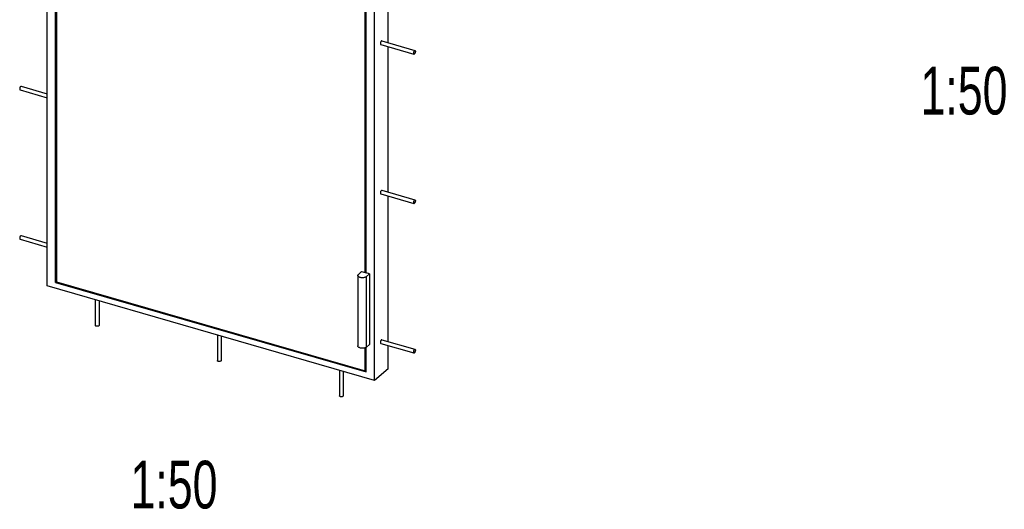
# Model space of a CAD drawing. Header units: millimetres. Extents: x 0 to 8400, y 0 to 5940.
# Tile 4 of 9: x 6275 to 7306, y 1513 to 2026. Entities that reach past the tile are written whole.
import ezdxf

# ---------------------------------------------------------------- set-up
doc = ezdxf.new("R2010")
doc.units = ezdxf.units.MM
doc.header["$LTSCALE"] = 462
doc.layers.get('0').update_dxf_attribs({"linetype": 'CONTINUOUS'})
for name, color, linetype in [('005_AXIS', 7, 'CONTINUOUS'), ('053_NOTES', 7, 'CONTINUOUS'), ('_ACHSEN', 7, 'CONTINUOUS')]:
    doc.layers.add(name, color=color, linetype=linetype)
doc.styles.get("Standard").update_dxf_attribs({"font": 'txt', "width": 0.7})

msp = doc.modelspace()

# ---------------------------------------------------------------- linework, layer by layer
at = {"color": 7, "linetype": 'Continuous'}
for p, q in [((6304.002, 1747.405), (6304.002, 2449.578)), ((6313.009, 1751.04), (6313.009, 2437.972)), ((6314.048, 2436.632), (6314.048, 1751.779)), ((6646.948, 1648.405), (6646.948, 2350.578)), ((6636.902, 1761.29), (6636.902, 2226.35)), ((6660.948, 2002.15), (6660.948, 2154.478)), ((6660.948, 1845.66), (6660.948, 1997.987)), ((6660.948, 1689.169), (6660.948, 1841.496)), ((6646.948, 1648.405), (6304.002, 1747.405)), ((6313.009, 1751.04), (6314.048, 1751.94)), ((6313.009, 1751.04), (6637.941, 1657.24)), ((6314.048, 1751.779), (6636.902, 1658.579)), ((6636.902, 1658.579), (6636.902, 1682.487)), ((6660.948, 1660.529), (6660.948, 1685.006)), ((6660.948, 1660.529), (6646.948, 1648.405)), ((6636.902, 1658.579), (6637.941, 1659.479))]:
    msp.add_line(p, q, dxfattribs=at)
at = {"layer": '005_AXIS', "color": 7, "linetype": 'Continuous'}
for p, q in [((6275.806, 1796.186), (6304.002, 1788.047)), ((6276.916, 1800.03), (6304.002, 1792.21)), ((6654.503, 1691.03), (6689.144, 1681.03)), ((6653.393, 1687.186), (6688.034, 1677.186))]:
    msp.add_line(p, q, dxfattribs=at)
for points, knots in [([(6276.361, 1799.84), (6276.098, 1799.612), (6275.8, 1799.116), (6275.53, 1798.4), (6275.391, 1797.8), (6275.348, 1797.224), (6275.39, 1796.668), (6275.598, 1796.246), (6275.806, 1796.186)], [0, 0, 0, 0, 0.25910454, 0.414697, 0.57131349, 0.71625583, 0.8388705, 1, 1, 1, 1]), ([(6276.361, 1799.84), (6276.407, 1799.88), (6276.562, 1800), (6276.782, 1800.068), (6276.916, 1800.03)], [0, 0, 0, 0, 0.30431803, 1, 1, 1, 1]), ([(6653.948, 1690.84), (6653.685, 1690.612), (6653.387, 1690.116), (6653.117, 1689.4), (6652.978, 1688.8), (6652.935, 1688.224), (6652.977, 1687.668), (6653.185, 1687.246), (6653.393, 1687.186)], [0, 0, 0, 0, 0.25910432, 0.41469667, 0.5713131, 0.71625543, 0.83887022, 1, 1, 1, 1]), ([(6654.503, 1691.03), (6654.462, 1691.041), (6654.257, 1691.062), (6654.067, 1690.943), (6653.948, 1690.84)], [0, 0, 0, 0, 0.21383071, 1, 1, 1, 1]), ([(6688.589, 1680.84), (6688.326, 1680.612), (6688.028, 1680.116), (6687.758, 1679.4), (6687.619, 1678.8), (6687.576, 1678.224), (6687.618, 1677.668), (6687.826, 1677.246), (6688.034, 1677.186)], [0, 0, 0, 0, 0.25910454, 0.414697, 0.57131349, 0.71625583, 0.8388705, 1, 1, 1, 1]), ([(6688.589, 1680.84), (6688.635, 1680.88), (6688.79, 1681), (6689.01, 1681.068), (6689.144, 1681.03)], [0, 0, 0, 0, 0.30431803, 1, 1, 1, 1]), ([(6689.144, 1681.03), (6689.352, 1680.969), (6689.56, 1680.548), (6689.602, 1679.992), (6689.559, 1679.416), (6689.421, 1678.816), (6689.15, 1678.1), (6688.852, 1677.604), (6688.589, 1677.376)], [0, 0, 0, 0, 0.1611295, 0.28374417, 0.42868651, 0.585303, 0.74089546, 1, 1, 1, 1]), ([(6688.034, 1677.186), (6688.076, 1677.175), (6688.28, 1677.154), (6688.47, 1677.273), (6688.589, 1677.376)], [0, 0, 0, 0, 0.21383066, 1, 1, 1, 1])]:
    msp.add_open_spline(points, degree=3, knots=knots, dxfattribs=at)
at = {"layer": '_ACHSEN', "color": 7, "linetype": 'Continuous'}
for p, q in [((6637.941, 1760.99), (6637.941, 2226.829)), ((6653.393, 2000.168), (6688.034, 1990.168)), ((6654.503, 2004.011), (6689.144, 1994.011)), ((6275.806, 1952.677), (6304.002, 1944.538)), ((6276.916, 1956.52), (6304.002, 1948.701)), ((6654.503, 1847.52), (6689.144, 1837.52)), ((6653.393, 1843.677), (6688.034, 1833.677)), ((6629.408, 1758.257), (6629.408, 1684.472)), ((6630.051, 1759.457), (6633.351, 1762.315)), ((6633.351, 1762.315), (6636.902, 1761.29)), ((6636.902, 1761.29), (6637.941, 1760.99)), ((6641.665, 1759.915), (6637.941, 1760.99)), ((6641.665, 1759.915), (6638.365, 1757.057)), ((6641.665, 1759.915), (6641.665, 1686.13)), ((6354.45, 1732.842), (6354.45, 1706.053)), ((6358.45, 1731.687), (6358.45, 1706.053)), ((6482.275, 1695.942), (6482.275, 1669.153)), ((6486.275, 1694.787), (6486.275, 1669.153)), ((6637.941, 1657.24), (6637.941, 1682.965)), ((6641.665, 1686.13), (6638.365, 1683.272)), ((6610.1, 1659.042), (6610.1, 1632.253)), ((6614.1, 1657.887), (6614.1, 1632.253))]:
    msp.add_line(p, q, dxfattribs=at)
at = {"layer": '_ACHSEN', "color": 9, "linetype": 'Continuous'}
msp.add_line((6638.365, 1683.272), (6638.365, 1757.057), dxfattribs=at)
at = {"layer": '_ACHSEN', "color": 7, "linetype": 'Continuous'}
for points, knots in [([(6653.948, 2003.822), (6653.685, 2003.594), (6653.387, 2003.097), (6653.117, 2002.381), (6652.978, 2001.782), (6652.935, 2001.206), (6652.977, 2000.65), (6653.185, 2000.228), (6653.393, 2000.168)], [0, 0, 0, 0, 0.25910432, 0.41469667, 0.5713131, 0.71625543, 0.83887022, 1, 1, 1, 1]), ([(6654.503, 2004.011), (6654.462, 2004.023), (6654.257, 2004.044), (6654.067, 2003.925), (6653.948, 2003.822)], [0, 0, 0, 0, 0.21383071, 1, 1, 1, 1]), ([(6688.589, 1993.822), (6688.326, 1993.594), (6688.028, 1993.097), (6687.758, 1992.381), (6687.619, 1991.782), (6687.576, 1991.206), (6687.618, 1990.65), (6687.826, 1990.228), (6688.034, 1990.168)], [0, 0, 0, 0, 0.25910454, 0.414697, 0.57131349, 0.71625583, 0.8388705, 1, 1, 1, 1]), ([(6688.034, 1990.168), (6688.076, 1990.156), (6688.28, 1990.135), (6688.47, 1990.254), (6688.589, 1990.357)], [0, 0, 0, 0, 0.21383066, 1, 1, 1, 1]), ([(6688.589, 1993.822), (6688.635, 1993.861), (6688.79, 1993.982), (6689.01, 1994.05), (6689.144, 1994.011)], [0, 0, 0, 0, 0.30431803, 1, 1, 1, 1]), ([(6689.144, 1994.011), (6689.352, 1993.951), (6689.56, 1993.529), (6689.602, 1992.973), (6689.559, 1992.397), (6689.421, 1991.798), (6689.15, 1991.082), (6688.852, 1990.585), (6688.589, 1990.357)], [0, 0, 0, 0, 0.1611295, 0.28374417, 0.42868651, 0.585303, 0.74089546, 1, 1, 1, 1]), ([(6276.361, 1956.331), (6276.098, 1956.103), (6275.8, 1955.607), (6275.53, 1954.891), (6275.391, 1954.291), (6275.348, 1953.715), (6275.39, 1953.159), (6275.598, 1952.737), (6275.806, 1952.677)], [0, 0, 0, 0, 0.25910454, 0.414697, 0.57131349, 0.71625583, 0.8388705, 1, 1, 1, 1]), ([(6276.361, 1956.331), (6276.407, 1956.371), (6276.562, 1956.491), (6276.782, 1956.559), (6276.916, 1956.52)], [0, 0, 0, 0, 0.30431803, 1, 1, 1, 1]), ([(6653.948, 1847.331), (6653.685, 1847.103), (6653.387, 1846.607), (6653.117, 1845.891), (6652.978, 1845.291), (6652.935, 1844.715), (6652.977, 1844.159), (6653.185, 1843.737), (6653.393, 1843.677)], [0, 0, 0, 0, 0.25910432, 0.41469667, 0.5713131, 0.71625543, 0.83887022, 1, 1, 1, 1]), ([(6654.503, 1847.52), (6654.462, 1847.532), (6654.257, 1847.553), (6654.067, 1847.434), (6653.948, 1847.331)], [0, 0, 0, 0, 0.21383071, 1, 1, 1, 1]), ([(6688.589, 1837.331), (6688.326, 1837.103), (6688.028, 1836.607), (6687.758, 1835.891), (6687.619, 1835.291), (6687.576, 1834.715), (6687.618, 1834.159), (6687.826, 1833.737), (6688.034, 1833.677)], [0, 0, 0, 0, 0.25910454, 0.414697, 0.57131349, 0.71625583, 0.8388705, 1, 1, 1, 1]), ([(6688.589, 1837.331), (6688.635, 1837.371), (6688.79, 1837.491), (6689.01, 1837.559), (6689.144, 1837.52)], [0, 0, 0, 0, 0.30431803, 1, 1, 1, 1]), ([(6689.144, 1837.52), (6689.352, 1837.46), (6689.56, 1837.039), (6689.602, 1836.483), (6689.559, 1835.907), (6689.421, 1835.307), (6689.15, 1834.591), (6688.852, 1834.095), (6688.589, 1833.867)], [0, 0, 0, 0, 0.1611295, 0.28374417, 0.42868651, 0.585303, 0.74089546, 1, 1, 1, 1]), ([(6688.034, 1833.677), (6688.076, 1833.665), (6688.28, 1833.644), (6688.47, 1833.763), (6688.589, 1833.867)], [0, 0, 0, 0, 0.21383066, 1, 1, 1, 1]), ([(6629.408, 1758.257), (6629.408, 1758.471), (6629.544, 1758.939), (6629.862, 1759.293), (6630.051, 1759.457)], [0, 0, 0, 0, 0.46078872, 1, 1, 1, 1]), ([(6638.365, 1757.057), (6638.073, 1756.804), (6637.319, 1756.376), (6636.007, 1755.988), (6634.515, 1755.821), (6632.993, 1755.893), (6631.591, 1756.196), (6630.445, 1756.704), (6629.639, 1757.378), (6629.408, 1757.986), (6629.408, 1758.257)], [0, 0, 0, 0, 0.11404208, 0.25056558, 0.40108542, 0.55404886, 0.69742583, 0.82115035, 0.92024465, 1, 1, 1, 1]), ([(6358.182, 1705.553), (6357.916, 1705.322), (6357.142, 1705.052), (6356.152, 1705.024), (6355.359, 1705.194), (6354.882, 1705.406), (6354.546, 1705.687), (6354.45, 1705.94), (6354.45, 1706.053)], [0, 0, 0, 0, 0.24941684, 0.55274671, 0.69654206, 0.82062788, 0.92001173, 1, 1, 1, 1]), ([(6358.45, 1706.053), (6358.45, 1706.009), (6358.424, 1705.815), (6358.294, 1705.65), (6358.182, 1705.553)], [0, 0, 0, 0, 0.22766937, 1, 1, 1, 1]), ([(6638.365, 1683.272), (6638.073, 1683.018), (6637.319, 1682.591), (6636.007, 1682.203), (6634.515, 1682.035), (6632.993, 1682.108), (6631.591, 1682.411), (6630.445, 1682.919), (6629.639, 1683.593), (6629.408, 1684.201), (6629.408, 1684.472)], [0, 0, 0, 0, 0.11404208, 0.25056558, 0.40108542, 0.55404886, 0.69742583, 0.82115035, 0.92024465, 1, 1, 1, 1]), ([(6486.007, 1668.653), (6485.741, 1668.422), (6484.967, 1668.152), (6483.977, 1668.124), (6483.184, 1668.294), (6482.707, 1668.506), (6482.371, 1668.787), (6482.275, 1669.04), (6482.275, 1669.153)], [0, 0, 0, 0, 0.24941692, 0.55274685, 0.69654222, 0.82062797, 0.92001177, 1, 1, 1, 1]), ([(6486.275, 1669.153), (6486.275, 1669.109), (6486.249, 1668.915), (6486.12, 1668.75), (6486.007, 1668.653)], [0, 0, 0, 0, 0.22766933, 1, 1, 1, 1]), ([(6613.832, 1631.753), (6613.566, 1631.522), (6612.793, 1631.252), (6611.803, 1631.224), (6611.01, 1631.394), (6610.533, 1631.606), (6610.197, 1631.887), (6610.1, 1632.14), (6610.1, 1632.253)], [0, 0, 0, 0, 0.24941692, 0.55274685, 0.69654222, 0.82062797, 0.92001177, 1, 1, 1, 1]), ([(6614.1, 1632.253), (6614.1, 1632.209), (6614.075, 1632.015), (6613.945, 1631.85), (6613.832, 1631.753)], [0, 0, 0, 0, 0.22766933, 1, 1, 1, 1])]:
    msp.add_open_spline(points, degree=3, knots=knots, dxfattribs=at)

# ---------------------------------------------------------------- texts
at = {"layer": '053_NOTES', "color": 2, "linetype": 'Continuous', "char_height": 50, "width": 182.14286, "attachment_point": 3, "line_spacing_factor": 0.9}
for insert in [(7309.471, 1976.914), (6482.475, 1564.253)]:
    msp.add_mtext('1:50', dxfattribs=dict(at, insert=insert))

doc.saveas('drawing.dxf')
